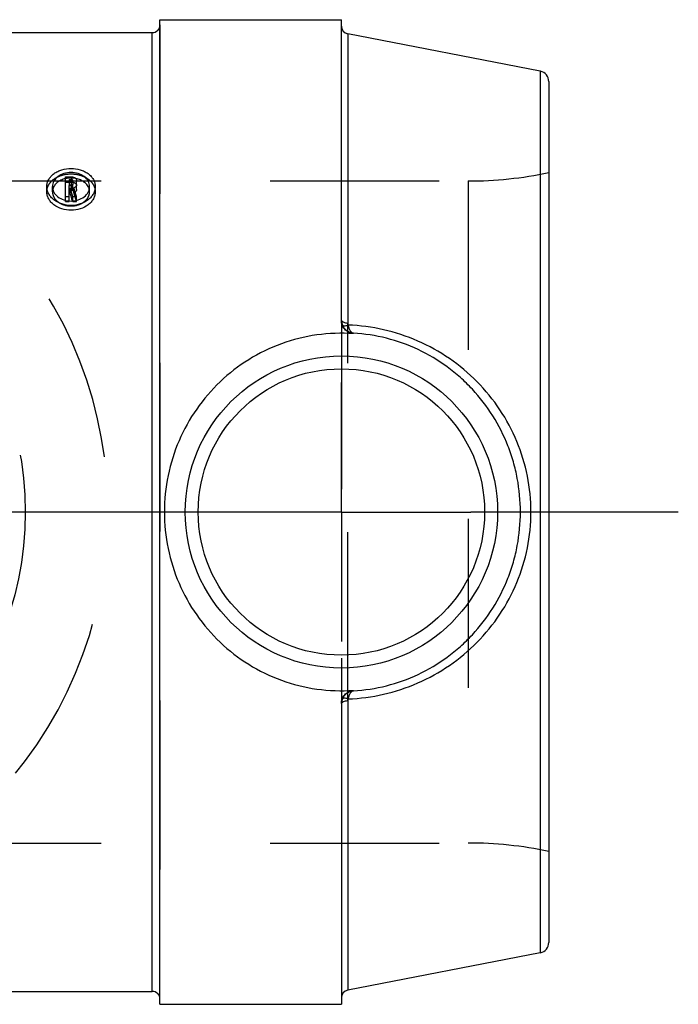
# Model space of a CAD drawing. Header units: millimetres. Extents: x 462 to 538, y 476 to 524.
# Tile 2 of 2: x 512.6 to 538, y 481 to 519. Entities that reach past the tile are written whole.
import ezdxf

# ---------------------------------------------------------------- set-up
doc = ezdxf.new("R2010")
doc.units = ezdxf.units.MM
doc.header["$LTSCALE"] = 65.185185
doc.linetypes.add('CENTER', pattern=[0.6, 0.375, -0.075, 0.075, -0.075])
doc.linetypes.add('HIDDEN', pattern=[0.2, 0.1, -0.1])
for name, color, linetype in [('ACHSEN_S', 7, 'CONTINUOUS'), ('KOERPER', 7, 'CONTINUOUS'), ('KONST.EL_MIT_GEO', 7, 'CONTINUOUS'), ('KURVEN', 7, 'CONTINUOUS')]:
    doc.layers.add(name, color=color, linetype=linetype)

msp = doc.modelspace()

# ---------------------------------------------------------------- linework, layer by layer
at = {"layer": 'ACHSEN_S', "color": 2, "linetype": 'CENTER'}
for p, q in [((525, 500), (525, 505)), ((520, 500), (480, 500)), ((525, 500), (520, 500)), ((525, 500), (530, 500)), ((525, 500), (525, 495)), ((538, 500), (530, 500))]:
    msp.add_line(p, q, dxfattribs=at)
at = {"layer": 'KOERPER', "color": 7, "linetype": 'Continuous'}
for p, q in [((518, 481), (518, 519)), ((518, 519), (525, 519)), ((482.3, 518.5), (517.7, 518.5)), ((482.3, 481.5), (517.7, 481.5)), ((518, 481), (525, 481))]:
    msp.add_line(p, q, dxfattribs=at)
at = {"layer": 'KOERPER', "color": 8, "linetype": 'HIDDEN'}
for p, q in [((470.106, 512.775), (529.894, 512.775)), ((470.106, 487.225), (529.894, 487.225))]:
    msp.add_line(p, q, dxfattribs=at)
at = {"layer": 'KONST.EL_MIT_GEO', "color": 8, "linetype": 'HIDDEN'}
for p, q in [((518, 518.8), (518, 481.2)), ((514.351, 512.733), (514.589, 512.733)), ((514.589, 512.831), (514.589, 512.939)), ((514.638, 512.441), (514.638, 512.643)), ((529.894, 512.775), (529.894, 487.225)), ((513.85, 512.359), (513.85, 512.559)), ((514.495, 512.496), (514.495, 512.605)), ((514.495, 512.404), (514.589, 512.404)), ((514.589, 512.404), (514.589, 512.605)), ((514.681, 512.314), (514.681, 512.513)), ((515.284, 512.359), (515.284, 512.559)), ((514.351, 511.977), (514.351, 512.029)), ((514.351, 511.977), (514.495, 511.977)), ((514.495, 511.977), (514.495, 512.005)), ((514.624, 512.004), (514.632, 511.977)), ((514.632, 511.977), (514.632, 512.005)), ((514.632, 511.977), (514.779, 511.977)), ((514.779, 511.977), (514.779, 512.028)), ((525, 507.394), (525, 492.606)), ((525.243, 492.707), (525.243, 507.293))]:
    msp.add_line(p, q, dxfattribs=at)
at = {"layer": 'KONST.EL_MIT_GEO', "color": 7, "linetype": 'Continuous'}
for p, q in [((525, 507.394), (525, 519)), ((517.7, 481.5), (517.7, 518.5)), ((532.676, 517.008), (525.243, 518.453)), ((525.243, 518.453), (525.243, 507.293)), ((532.676, 517.008), (532.676, 482.992)), ((533, 516.615), (533, 483.385)), ((514.351, 512.939), (514.589, 512.939)), ((514.351, 512.029), (514.351, 512.939)), ((514.495, 512.831), (514.589, 512.831)), ((514.495, 512.831), (514.495, 512.605)), ((514.495, 512.627), (514.589, 512.627)), ((514.589, 512.627), (514.589, 512.831)), ((514.638, 512.795), (514.638, 512.643)), ((514.781, 512.441), (514.781, 512.795)), ((513.634, 512.359), (513.634, 512.559)), ((514.495, 512.605), (514.589, 512.605)), ((514.495, 512.496), (514.539, 512.496)), ((514.495, 512.005), (514.495, 512.496)), ((514.495, 512.296), (514.539, 512.296)), ((514.539, 512.296), (514.539, 512.496)), ((515.5, 512.359), (515.5, 512.559)), ((514.351, 512.171), (514.495, 512.171)), ((514.632, 512.171), (514.779, 512.171)), ((514.632, 512.005), (514.632, 512.171)), ((514.779, 512.028), (514.779, 512.171)), ((525.466, 506.901), (525.466, 506.884)), ((525.466, 493.116), (525.466, 493.099)), ((525, 492.606), (525, 481)), ((525.243, 492.707), (525.243, 481.547)), ((532.676, 482.992), (525.243, 481.547))]:
    msp.add_line(p, q, dxfattribs=at)
for radius in [6.025, 5.526]:
    msp.add_circle((525, 500), radius, dxfattribs=at)
for centre, radius, start, end in [((517.7, 518.8), 0.3, 270, 360), ((525.3, 518.747), 0.3, 180, 259), ((532.6, 516.615), 0.4, 0, 79), ((441.344, 491.368), 76.183, 15.84683, 16.10079), ((443.627, 491.495), 73.9, 16.11231, 16.34814), ((441.624, 491.406), 76.045, 15.84663, 16.11502), ((525.506, 507.409), 0.506, 182.5114, 202.718), ((525.445, 507.293), 0.202, 179.9874, 202.7435), ((525.506, 492.591), 0.506, 157.282, 177.4884), ((525.445, 492.707), 0.202, 157.2565, 180.0126), ((532.6, 483.385), 0.4, 281, 360), ((517.7, 481.2), 0.3, 0, 90), ((525.3, 481.253), 0.3, 101, 180)]:
    msp.add_arc(centre, radius, start, end, dxfattribs=at)
at = {"layer": 'KONST.EL_MIT_GEO', "color": 8, "linetype": 'HIDDEN'}
for centre, radius, start, end in [((529.894, 527.775), 15, 270, 281.9487), ((514.259, 512.358), 0.409, 165.9323, 179.9744), ((443.763, 491.492), 73.912, 16.0904, 16.36247), ((514.876, 512.358), 0.409, 0.0258, 14.0672), ((525.509, 507.409), 0.509, 180.0008, 182.5332), ((525.509, 492.591), 0.509, 177.4666, 179.9992), ((525.047, 492.591), 0.0472, 172.6113, 179.9801), ((529.894, 472.225), 15, 78.0513, 90)]:
    msp.add_arc(centre, radius, start, end, dxfattribs=at)
at = {"layer": 'KONST.EL_MIT_GEO', "color": 7, "linetype": 'Continuous'}
for points, knots in [([(513.634, 512.559), (513.634, 512.606), (513.647, 512.701), (513.702, 512.837), (513.791, 512.96), (513.91, 513.066), (514.053, 513.151), (514.27, 513.235), (514.567, 513.276), (514.864, 513.235), (515.081, 513.151), (515.224, 513.066), (515.343, 512.96), (515.432, 512.837), (515.488, 512.702), (515.5, 512.606), (515.5, 512.559)], [0, 0, 0, 0, 0.054719, 0.11061, 0.168823, 0.230076, 0.294437, 0.361449, 0.499993, 0.638539, 0.70555, 0.769914, 0.83117, 0.889385, 0.945274, 1, 1, 1, 1]), ([(515.284, 512.559), (515.284, 512.595), (515.275, 512.667), (515.218, 512.808), (515.077, 512.961), (514.84, 513.074), (514.567, 513.113), (514.294, 513.074), (514.058, 512.961), (513.916, 512.808), (513.86, 512.667), (513.85, 512.595), (513.85, 512.559)], [0, 0, 0, 0, 0.054222, 0.109718, 0.228063, 0.359162, 0.499986, 0.640806, 0.771915, 0.890288, 0.945773, 1, 1, 1, 1]), ([(514.351, 512.866), (514.291, 512.853), (514.177, 512.814), (514.029, 512.722), (513.918, 512.602), (513.874, 512.506), (513.862, 512.458)], [0, 0, 0, 0, 0.276587, 0.536343, 0.776243, 1, 1, 1, 1]), ([(514.589, 512.939), (514.614, 512.939), (514.662, 512.932), (514.725, 512.902), (514.77, 512.855), (514.781, 512.814), (514.781, 512.795)], [0, 0, 0, 0, 0.280615, 0.543866, 0.781074, 1, 1, 1, 1]), ([(514.638, 512.795), (514.638, 512.8), (514.635, 512.81), (514.624, 512.822), (514.608, 512.83), (514.595, 512.831), (514.589, 512.831)], [0, 0, 0, 0, 0.218391, 0.454535, 0.721217, 1, 1, 1, 1]), ([(514.589, 512.605), (514.601, 512.605), (514.62, 512.611), (514.635, 512.627), (514.638, 512.638), (514.638, 512.643)], [0, 0, 0, 0, 0.539898, 0.782081, 1, 1, 1, 1]), ([(514.614, 512.622), (514.608, 512.624), (514.6, 512.626), (514.591, 512.627), (514.589, 512.627)], [0, 0, 0, 0, 0.741387, 1, 1, 1, 1]), ([(514.781, 512.643), (514.781, 512.629), (514.776, 512.602), (514.748, 512.552), (514.709, 512.525), (514.681, 512.513)], [0, 0, 0, 0, 0.229954, 0.47061, 1, 1, 1, 1]), ([(515.272, 512.458), (515.259, 512.508), (515.213, 512.609), (515.094, 512.732), (514.935, 512.824), (514.814, 512.861), (514.751, 512.873)], [0, 0, 0, 0, 0.222709, 0.462458, 0.722478, 1, 1, 1, 1]), ([(515.5, 512.559), (515.5, 512.512), (515.487, 512.416), (515.432, 512.278), (515.344, 512.152), (515.185, 512.001), (514.923, 511.867), (514.567, 511.813), (514.212, 511.867), (513.95, 512.001), (513.79, 512.152), (513.702, 512.278), (513.647, 512.416), (513.634, 512.512), (513.634, 512.559)], [0, 0, 0, 0, 0.054358, 0.110363, 0.168921, 0.230497, 0.361614, 0.499992, 0.638372, 0.769492, 0.831073, 0.88963, 0.945633, 1, 1, 1, 1]), ([(515.5, 512.359), (515.5, 512.312), (515.487, 512.217), (515.432, 512.082), (515.344, 511.957), (515.184, 511.809), (514.922, 511.678), (514.567, 511.625), (514.212, 511.678), (513.95, 511.809), (513.79, 511.957), (513.702, 512.082), (513.647, 512.217), (513.634, 512.312), (513.634, 512.359)], [0, 0, 0, 0, 0.053852, 0.109444, 0.167745, 0.229253, 0.360769, 0.499992, 0.639218, 0.770736, 0.832248, 0.89055, 0.946139, 1, 1, 1, 1]), ([(513.85, 512.559), (513.85, 512.523), (513.86, 512.45), (513.916, 512.308), (514.056, 512.15), (514.292, 512.03), (514.567, 511.988), (514.842, 512.03), (515.078, 512.15), (515.218, 512.307), (515.275, 512.45), (515.284, 512.523), (515.284, 512.559)], [0, 0, 0, 0, 0.053721, 0.109288, 0.228487, 0.359852, 0.499973, 0.640081, 0.77145, 0.890694, 0.946265, 1, 1, 1, 1]), ([(514.781, 512.441), (514.781, 512.423), (514.771, 512.384), (514.745, 512.355), (514.73, 512.343)], [0, 0, 0, 0, 0.479126, 1, 1, 1, 1]), ([(525, 507.409), (525, 507.407), (525.001, 507.399), (525.003, 507.391), (525.006, 507.385)], [0, 0, 0, 0, 0.242571, 1, 1, 1, 1]), ([(525.466, 506.884), (525.401, 506.888), (525.273, 506.924), (525.119, 507.045), (525.022, 507.209), (525, 507.333), (525, 507.394)], [0, 0, 0, 0, 0.258906, 0.512096, 0.758436, 1, 1, 1, 1]), ([(525.006, 507.385), (525.013, 507.372), (525.039, 507.347), (525.093, 507.321), (525.163, 507.302), (525.215, 507.295), (525.243, 507.293)], [0, 0, 0, 0, 0.16996, 0.398028, 0.680114, 1, 1, 1, 1]), ([(525.039, 507.213), (525.044, 507.204), (525.061, 507.194), (525.087, 507.189), (525.126, 507.187), (525.184, 507.195), (525.232, 507.207), (525.258, 507.214)], [0, 0, 0, 0, 0.135785, 0.231411, 0.348356, 0.642278, 1, 1, 1, 1]), ([(525.466, 506.901), (525.421, 506.905), (525.331, 506.925), (525.208, 506.991), (525.106, 507.088), (525.057, 507.17), (525.039, 507.213)], [0, 0, 0, 0, 0.245327, 0.493387, 0.745, 1, 1, 1, 1]), ([(532.312, 500), (532.312, 500.465), (532.22, 501.397), (531.812, 502.738), (531.152, 503.974), (530.268, 505.059), (529.192, 505.958), (527.966, 506.638), (526.64, 507.075), (525.718, 507.197), (525.258, 507.214)], [0, 0, 0, 0, 0.125342, 0.250504, 0.375482, 0.500469, 0.625673, 0.751045, 0.876087, 1, 1, 1, 1]), ([(525.258, 507.214), (525.266, 507.173), (525.287, 507.097), (525.334, 506.999), (525.393, 506.93), (525.443, 506.905), (525.466, 506.901)], [0, 0, 0, 0, 0.321113, 0.595322, 0.818042, 1, 1, 1, 1]), ([(525.466, 506.884), (524.996, 506.916), (524.046, 506.882), (522.671, 506.538), (521.402, 505.921), (520.29, 505.063), (519.375, 503.998), (518.69, 502.766), (518.264, 501.415), (518.168, 500.472), (518.168, 500)], [0, 0, 0, 0, 0.126007, 0.251522, 0.376172, 0.50018, 0.624151, 0.748687, 0.874047, 1, 1, 1, 1]), ([(531.908, 500), (531.908, 500.434), (531.847, 501.088), (531.646, 501.934), (531.368, 502.756), (530.879, 503.728), (530.216, 504.592), (529.596, 505.199), (528.92, 505.746), (527.981, 506.304), (526.754, 506.745), (525.895, 506.877), (525.466, 506.901)], [0, 0, 0, 0, 0.125357, 0.188031, 0.250637, 0.375542, 0.500417, 0.563002, 0.625669, 0.751026, 0.876115, 1, 1, 1, 1]), ([(518.168, 500), (518.168, 499.528), (518.264, 498.585), (518.69, 497.234), (519.375, 496.002), (520.29, 494.937), (521.402, 494.079), (522.671, 493.462), (524.046, 493.118), (524.996, 493.084), (525.466, 493.116)], [0, 0, 0, 0, 0.125953, 0.251313, 0.375849, 0.49982, 0.623828, 0.748478, 0.873993, 1, 1, 1, 1]), ([(525.258, 492.786), (525.718, 492.803), (526.64, 492.925), (527.966, 493.362), (529.192, 494.042), (530.268, 494.941), (531.152, 496.026), (531.812, 497.262), (532.22, 498.603), (532.312, 499.535), (532.312, 500)], [0, 0, 0, 0, 0.123913, 0.248955, 0.374327, 0.499531, 0.624518, 0.749496, 0.874658, 1, 1, 1, 1]), ([(525.466, 493.099), (525.895, 493.123), (526.754, 493.255), (527.981, 493.696), (528.92, 494.254), (529.596, 494.801), (530.216, 495.408), (530.879, 496.272), (531.368, 497.244), (531.646, 498.066), (531.847, 498.912), (531.908, 499.566), (531.908, 500)], [0, 0, 0, 0, 0.123885, 0.248974, 0.374331, 0.436998, 0.499583, 0.624458, 0.749363, 0.811969, 0.874643, 1, 1, 1, 1]), ([(525, 492.606), (525, 492.667), (525.022, 492.791), (525.119, 492.955), (525.273, 493.076), (525.401, 493.112), (525.466, 493.116)], [0, 0, 0, 0, 0.241564, 0.487904, 0.741094, 1, 1, 1, 1]), ([(525.039, 492.787), (525.057, 492.83), (525.106, 492.912), (525.208, 493.009), (525.331, 493.075), (525.421, 493.095), (525.466, 493.099)], [0, 0, 0, 0, 0.255, 0.506613, 0.754673, 1, 1, 1, 1]), ([(525.466, 493.099), (525.443, 493.095), (525.393, 493.07), (525.334, 493.001), (525.287, 492.903), (525.266, 492.827), (525.258, 492.786)], [0, 0, 0, 0, 0.181958, 0.404678, 0.678887, 1, 1, 1, 1]), ([(525.243, 492.707), (525.212, 492.705), (525.154, 492.697), (525.087, 492.677), (525.045, 492.654), (525.017, 492.633), (525.002, 492.612), (525, 492.597)], [0, 0, 0, 0, 0.335315, 0.622645, 0.741929, 0.84347, 1, 1, 1, 1]), ([(525.258, 492.786), (525.232, 492.793), (525.184, 492.805), (525.126, 492.813), (525.087, 492.811), (525.061, 492.806), (525.044, 492.796), (525.039, 492.787)], [0, 0, 0, 0, 0.357722, 0.651644, 0.768589, 0.864215, 1, 1, 1, 1])]:
    msp.add_open_spline(points, degree=3, knots=knots, dxfattribs=at)
at = {"layer": 'KONST.EL_MIT_GEO', "color": 8, "linetype": 'HIDDEN'}
for points, knots in [([(513.634, 512.359), (513.634, 512.405), (513.647, 512.499), (513.702, 512.632), (513.792, 512.753), (513.91, 512.857), (514.053, 512.941), (514.27, 513.024), (514.567, 513.064), (514.864, 513.024), (515.081, 512.941), (515.224, 512.857), (515.343, 512.753), (515.432, 512.632), (515.487, 512.499), (515.5, 512.405), (515.5, 512.359)], [0, 0, 0, 0, 0.0542, 0.109672, 0.167637, 0.228837, 0.293329, 0.360622, 0.499993, 0.639366, 0.706658, 0.771153, 0.832357, 0.890322, 0.945793, 1, 1, 1, 1]), ([(514.751, 512.873), (514.718, 512.88), (514.585, 512.898), (514.449, 512.889), (514.351, 512.866)], [0, 0, 0, 0, 0.251006, 1, 1, 1, 1]), ([(514.589, 512.733), (514.614, 512.733), (514.662, 512.726), (514.725, 512.696), (514.77, 512.65), (514.781, 512.609), (514.781, 512.59)], [0, 0, 0, 0, 0.282295, 0.546372, 0.782971, 1, 1, 1, 1]), ([(513.85, 512.359), (513.85, 512.323), (513.86, 512.251), (513.916, 512.111), (514.056, 511.956), (514.292, 511.838), (514.567, 511.797), (514.842, 511.838), (515.078, 511.956), (515.218, 512.111), (515.275, 512.251), (515.284, 512.323), (515.284, 512.359)], [0, 0, 0, 0, 0.05322, 0.108372, 0.22724, 0.358999, 0.499972, 0.640933, 0.772697, 0.89161, 0.946766, 1, 1, 1, 1]), ([(514.589, 512.404), (514.596, 512.404), (514.608, 512.406), (514.624, 512.414), (514.635, 512.426), (514.638, 512.436), (514.638, 512.441)], [0, 0, 0, 0, 0.282814, 0.545609, 0.785466, 1, 1, 1, 1]), ([(514.638, 512.59), (514.638, 512.595), (514.635, 512.606), (514.628, 512.613), (514.624, 512.616)], [0, 0, 0, 0, 0.478616, 1, 1, 1, 1]), ([(514.73, 512.343), (514.726, 512.34), (514.711, 512.328), (514.694, 512.319), (514.681, 512.314)], [0, 0, 0, 0, 0.242435, 1, 1, 1, 1])]:
    msp.add_open_spline(points, degree=3, knots=knots, dxfattribs=at)
at = {"layer": 'KONST.EL_MIT_GEO', "color": 7, "linetype": 'Continuous'}
msp.add_open_spline([(514.624, 512.616), (514.62, 512.619), (514.617, 512.62), (514.614, 512.622)], degree=3, dxfattribs=at)
at = {"layer": 'KURVEN', "color": 8, "linetype": 'HIDDEN'}
msp.add_line((516, 500), (484, 500), dxfattribs=at)
msp.add_circle((500, 500), 12.8, dxfattribs=at)
msp.add_arc((500, 500), 16, 134.2115, 134.2059, dxfattribs=at)

doc.saveas('drawing.dxf')
